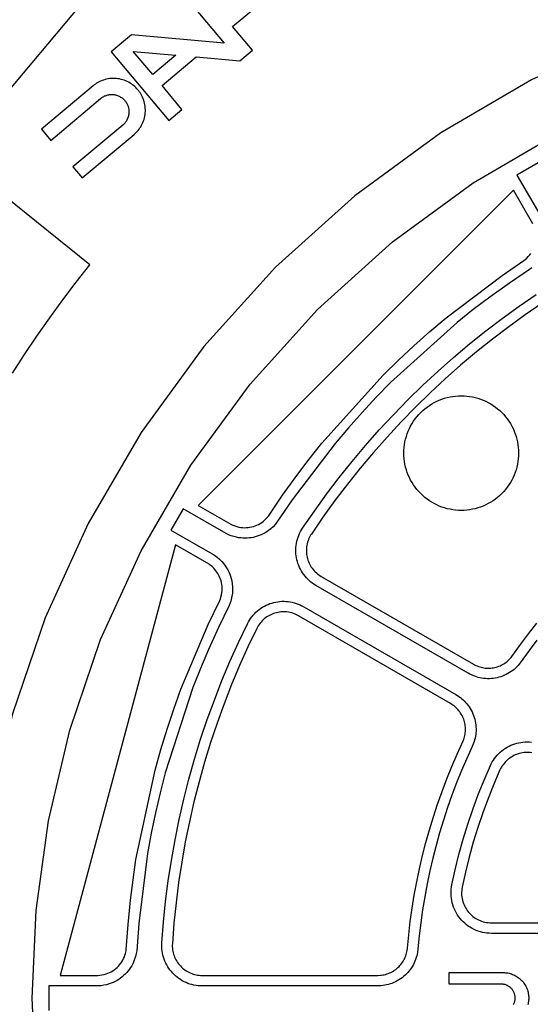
# Model space of a CAD drawing. Header units: inches. Extents: x -8.4 to 8.4, y -8.4 to 8.4.
# Tile 6 of 16: x -5.5 to -2.7, y 0 to 5.5. Entities that reach past the tile are written whole.
import ezdxf

# ---------------------------------------------------------------- set-up
doc = ezdxf.new("R2010")
doc.units = ezdxf.units.IN
doc.layers.get('0').update_dxf_attribs({"true_color": 0xc2ced6})

msp = doc.modelspace()

# ---------------------------------------------------------------- linework, layer by layer
for points in [[(0, 5.8069), (-0.5218, 5.7835), (-1.0566, 5.71), (-1.5978, 5.5828), (-2.1375, 5.3992), (-2.6671, 5.1582), (-3.1776, 4.8604), (-3.6601, 4.5082), (-4.1061, 4.1061), (-4.5082, 3.6601), (-4.8604, 3.1776), (-5.1582, 2.6671), (-5.3992, 2.1375), (-5.5828, 1.5978), (-5.71, 1.0566), (-5.7834, 0.5218), (-5.8069, 0), (-5.7834, -0.5218), (-5.71, -1.0566)], [(-4.5188, 5.744), (-4.6318, 5.6492), (-4.3939, 5.3657), (-4.9153, 5.4113), (-5.0282, 5.3166), (-4.7047, 4.931), (-4.6309, 4.993), (-4.7431, 5.1267), (-4.551, 5.2878), (-4.3052, 5.2663), (-4.2344, 5.3256), (-4.3466, 5.4593), (-4.1546, 5.6204), (-3.9087, 5.5989), (-3.8098, 5.6819), (-4.5188, 5.744)], [(-6.4493, 4.0921), (-5.1498, 5.6407)], [(-5.4723, 0), (-5.4502, 0.4917), (-5.381, 0.9958), (-5.2611, 1.5058), (-5.0881, 2.0143), (-4.861, 2.5134), (-4.5803, 2.9945), (-4.2485, 3.4492), (-3.8695, 3.8695), (-3.4492, 4.2485), (-2.9945, 4.5803), (-2.5134, 4.861), (-2.0143, 5.0881), (-1.5058, 5.2611), (-0.9958, 5.381), (-0.4917, 5.4502), (0, 5.4723)], [(-4.6654, 5.2978), (-4.7952, 5.1889), (-4.9042, 5.3187), (-4.6654, 5.2978)], [(-5.191, 4.6077), (-4.9003, 4.8516), (-4.8944, 4.8569), (-4.8885, 4.8625), (-4.8828, 4.8685), (-4.8774, 4.8748), (-4.8721, 4.8815), (-4.8671, 4.8885), (-4.8624, 4.8958), (-4.858, 4.9035), (-4.854, 4.9114), (-4.8503, 4.9196), (-4.8471, 4.9281), (-4.8442, 4.9367), (-4.8418, 4.9456), (-4.8398, 4.9546), (-4.8383, 4.9637), (-4.8372, 4.9729), (-4.8367, 4.9821), (-4.8366, 4.9913), (-4.837, 5.0005), (-4.8378, 5.0097), (-4.8391, 5.0187), (-4.8409, 5.0276), (-4.8431, 5.0363), (-4.8457, 5.0448), (-4.8487, 5.0531), (-4.852, 5.0612), (-4.8557, 5.0689), (-4.8597, 5.0764), (-4.864, 5.0836), (-4.8686, 5.0905), (-4.8733, 5.097), (-4.8783, 5.1032), (-4.8836, 5.1092), (-4.8892, 5.1151), (-4.8952, 5.1207), (-4.9015, 5.1262), (-4.9082, 5.1315), (-4.9152, 5.1364), (-4.9225, 5.1411), (-4.9302, 5.1455), (-4.9381, 5.1496), (-4.9463, 5.1532), (-4.9548, 5.1565), (-4.9634, 5.1594), (-4.9723, 5.1618), (-4.9813, 5.1638), (-4.9904, 5.1653), (-4.9996, 5.1663), (-5.0088, 5.1669), (-5.018, 5.167), (-5.0272, 5.1666), (-5.0364, 5.1658), (-5.0454, 5.1644), (-5.0543, 5.1627), (-5.063, 5.1605), (-5.0715, 5.1579), (-5.0798, 5.1549), (-5.0879, 5.1515), (-5.0956, 5.1479), (-5.1031, 5.1438), (-5.1103, 5.1396), (-5.1172, 5.135), (-5.1237, 5.1302), (-5.1299, 5.1252), (-5.4206, 4.8813), (-5.3685, 4.8191), (-5.0886, 5.0539), (-5.0852, 5.0566), (-5.0817, 5.0592), (-5.0779, 5.0617), (-5.074, 5.0641), (-5.0699, 5.0663), (-5.0657, 5.0683), (-5.0613, 5.0701), (-5.0568, 5.0717), (-5.0521, 5.0732), (-5.0474, 5.0743), (-5.0425, 5.0753), (-5.0376, 5.076), (-5.0326, 5.0765), (-5.0276, 5.0767), (-5.0226, 5.0767), (-5.0175, 5.0763), (-5.0125, 5.0758), (-5.0075, 5.0749), (-5.0026, 5.0739), (-4.9978, 5.0725), (-4.9931, 5.071), (-4.9885, 5.0692), (-4.984, 5.0672), (-4.9797, 5.065), (-4.9755, 5.0626), (-4.9715, 5.06), (-4.9677, 5.0573), (-4.964, 5.0545), (-4.9606, 5.0515), (-4.9573, 5.0484), (-4.9543, 5.0452), (-4.9514, 5.0419), (-4.9487, 5.0385), (-4.9461, 5.035), (-4.9436, 5.0312), (-4.9412, 5.0273), (-4.9391, 5.0232), (-4.937, 5.019), (-4.9352, 5.0146), (-4.9336, 5.0101), (-4.9322, 5.0054), (-4.931, 5.0007), (-4.93, 4.9958), (-4.9293, 4.9909), (-4.9288, 4.9859), (-4.9286, 4.9809), (-4.9287, 4.9758), (-4.929, 4.9708), (-4.9295, 4.9658), (-4.9304, 4.9608), (-4.9314, 4.9559), (-4.9328, 4.9511), (-4.9343, 4.9464), (-4.9361, 4.9418), (-4.9381, 4.9373), (-4.9403, 4.933), (-4.9427, 4.9288), (-4.9453, 4.9248), (-4.948, 4.921), (-4.9509, 4.9173), (-4.9539, 4.9139), (-4.9569, 4.9106), (-4.9601, 4.9075), (-4.9634, 4.9047), (-5.2432, 4.6699), (-5.191, 4.6077)], [(-2.6299, 4.693), (-2.7493, 4.6241), (-2.6084, 4.3794)], [(-2.6599, 4.3503), (-2.7686, 4.5394), (-4.5394, 2.7686), (-4.3564, 2.663)], [(-5.5822, 3.5109), (-5.5148, 3.6159), (-5.4454, 3.7196), (-5.3741, 3.8218), (-5.301, 3.9226), (-5.2261, 4.0219), (-5.1494, 4.1196), (-5.6218, 4.5018)], [(-4.3564, 2.663), (-4.3456, 2.6577), (-4.3344, 2.6532), (-4.323, 2.6495), (-4.3113, 2.6467), (-4.3011, 2.6449), (-4.2908, 2.6437), (-4.2805, 2.6432), (-4.2702, 2.6433), (-4.2599, 2.6441), (-4.2496, 2.6455), (-4.2395, 2.6475), (-4.2295, 2.6502), (-4.2197, 2.6534), (-4.2101, 2.6573), (-4.2008, 2.6617), (-4.1918, 2.6668), (-4.1831, 2.6723), (-4.1747, 2.6784), (-4.1668, 2.685), (-4.1592, 2.692), (-4.1499, 2.7022), (-4.1452, 2.708), (-4.0655, 2.8252), (-3.9853, 2.9372), (-3.9162, 3.0289), (-3.8449, 3.1188), (-3.5007, 3.5007), (-3.4153, 3.5841), (-3.3279, 3.6654), (-3.2385, 3.7446), (-3.1473, 3.8216), (-2.8328, 4.0603), (-2.7103, 4.1434), (-2.7022, 4.1499), (-2.6945, 4.1568), (-2.6854, 4.1663), (-2.677, 4.1765), (-2.6717, 4.184)], [(-2.6661, 4.1031), (-2.679, 4.0931), (-2.7917, 4.0169), (-2.9019, 3.938), (-2.9945, 3.868), (-3.0855, 3.7959), (-3.459, 3.459), (-3.5401, 3.3759), (-3.6192, 3.2909), (-3.6963, 3.2041), (-3.7713, 3.1155), (-4.0114, 2.7997), (-4.0974, 2.6732), (-4.1079, 2.6604), (-4.1193, 2.6485), (-4.1315, 2.6374), (-4.1444, 2.6273), (-4.1542, 2.6206), (-4.1642, 2.6145), (-4.1746, 2.6088), (-4.1852, 2.6037), (-4.1964, 2.5991), (-4.2078, 2.5951), (-4.2194, 2.5917), (-4.2312, 2.5889), (-4.2425, 2.5868), (-4.2539, 2.5854), (-4.2653, 2.5845), (-4.2768, 2.5841), (-4.2889, 2.5844), (-4.301, 2.5854), (-4.313, 2.5869), (-4.3248, 2.5892), (-4.3398, 2.5929), (-4.3545, 2.5977), (-4.3688, 2.6034), (-4.3827, 2.6101), (-4.6241, 2.7493), (-4.693, 2.6299), (-4.4487, 2.4885), (-4.4339, 2.478), (-4.4201, 2.4663), (-4.4072, 2.4535), (-4.3953, 2.4398), (-4.3874, 2.4291), (-4.38, 2.418), (-4.3734, 2.4065), (-4.3674, 2.3946), (-4.3622, 2.3824), (-4.3576, 2.3699), (-4.3539, 2.3571), (-4.3508, 2.3442), (-4.3481, 2.3274), (-4.3466, 2.3106), (-4.3464, 2.2924), (-4.3476, 2.2752), (-4.35, 2.2582), (-4.354, 2.2405), (-4.357, 2.2303), (-4.3604, 2.2203), (-4.3667, 2.2052), (-4.4261, 2.0829), (-4.4821, 1.9595), (-4.5274, 1.8526), (-4.5701, 1.7446), (-4.7251, 1.2661), (-4.7538, 1.1536), (-4.7798, 1.0404), (-4.8032, 0.9267), (-4.8238, 0.8124), (-4.8738, 0.4189), (-4.8851, 0.2663), (-4.8878, 0.2501), (-4.8916, 0.2341), (-4.8967, 0.2184), (-4.9028, 0.2031), (-4.9079, 0.1924), (-4.9135, 0.1821), (-4.9197, 0.172), (-4.9264, 0.1623), (-4.9337, 0.1527), (-4.9416, 0.1435), (-4.95, 0.1348), (-4.9588, 0.1265), (-4.9675, 0.119), (-4.9766, 0.112), (-4.9861, 0.1055), (-4.9959, 0.0995), (-5.0065, 0.0937), (-5.0174, 0.0885), (-5.0286, 0.0839), (-5.04, 0.0799), (-5.0548, 0.0756), (-5.0699, 0.0724), (-5.0852, 0.0702), (-5.1006, 0.0691), (-5.3792, 0.0689), (-5.3792, -0.0689)], [(-2.6373, 2.0116), (-2.6815, 1.9523), (-2.7303, 1.8839), (-2.7366, 1.876), (-2.7433, 1.8683), (-2.7504, 1.861), (-2.7577, 1.854), (-2.7654, 1.8473), (-2.7733, 1.841), (-2.7815, 1.835), (-2.7906, 1.8291), (-2.7999, 1.8235), (-2.8096, 1.8185), (-2.8195, 1.8138), (-2.8296, 1.8097), (-2.8399, 1.806), (-2.8503, 1.8029), (-2.8609, 1.8003), (-2.8715, 1.7982), (-2.8823, 1.7966), (-2.8931, 1.7955), (-2.9041, 1.7949), (-2.915, 1.7949), (-2.9259, 1.7954), (-2.9367, 1.7964), (-2.9475, 1.7979), (-2.9574, 1.7998), (-2.9673, 1.8021), (-2.9771, 1.8049), (-2.9867, 1.8081), (-2.9962, 1.8118), (-3.0055, 1.8158), (-3.0146, 1.8203), (-3.0235, 1.8252), (-3.8782, 2.3186), (-3.8878, 2.3245), (-3.8973, 2.331), (-3.9064, 2.3379), (-3.9153, 2.3454), (-3.9238, 2.3533), (-3.9319, 2.3617), (-3.9396, 2.3706), (-3.9468, 2.3798), (-3.9536, 2.3894), (-3.9598, 2.3993), (-3.9655, 2.4096), (-3.9706, 2.42), (-3.9752, 2.4306), (-3.9792, 2.4414), (-3.9826, 2.4523), (-3.9855, 2.4633), (-3.9878, 2.4743), (-3.9895, 2.4856), (-3.9907, 2.497), (-3.9913, 2.5086), (-3.9913, 2.5202), (-3.9907, 2.5319), (-3.9895, 2.5436), (-3.9877, 2.5552), (-3.9853, 2.5667), (-3.9823, 2.578), (-3.9788, 2.5891), (-3.9747, 2.6), (-3.97, 2.6106), (-3.9649, 2.6209), (-3.9593, 2.6309), (-3.9532, 2.6404), (-3.8872, 2.7367), (-3.8188, 2.8314), (-3.7481, 2.9244), (-3.6751, 3.0155), (-3.6, 3.1049), (-3.5226, 3.1924), (-3.4431, 3.278), (-3.3615, 3.3615), (-3.278, 3.4431), (-3.1924, 3.5226), (-3.1049, 3.6), (-3.0155, 3.6751), (-2.9244, 3.7481), (-2.8314, 3.8188), (-2.7367, 3.8872), (-2.6404, 3.9532)], [(-2.6076, 3.9041), (-2.7025, 3.8391), (-2.7958, 3.7717), (-2.8874, 3.702), (-2.9772, 3.6302), (-3.0657, 3.5558), (-3.1523, 3.4792), (-3.237, 3.4005), (-3.3198, 3.3198), (-3.4005, 3.237), (-3.4792, 3.1523), (-3.5558, 3.0657), (-3.6302, 2.9772), (-3.702, 2.8874), (-3.7717, 2.7958), (-3.8391, 2.7025), (-3.9041, 2.6076), (-3.9086, 2.6005), (-3.9128, 2.5932), (-3.9165, 2.5856), (-3.92, 2.5778), (-3.923, 2.5697), (-3.9256, 2.5615), (-3.9278, 2.5531), (-3.9296, 2.5446), (-3.931, 2.536), (-3.9318, 2.5274), (-3.9323, 2.5188), (-3.9323, 2.5102), (-3.9318, 2.5016), (-3.9309, 2.4932), (-3.9296, 2.4849), (-3.9279, 2.4767), (-3.9258, 2.4686), (-3.9233, 2.4605), (-3.9204, 2.4526), (-3.917, 2.4447), (-3.9132, 2.437), (-3.909, 2.4294), (-3.9044, 2.4221), (-3.8994, 2.415), (-3.894, 2.4082), (-3.8884, 2.4016), (-3.8824, 2.3954), (-3.8761, 2.3895), (-3.8695, 2.384), (-3.8628, 2.3789), (-3.8558, 2.3741), (-3.8487, 2.3698), (-2.9939, 1.8763), (-2.9871, 1.8726), (-2.9802, 1.8692), (-2.973, 1.8661), (-2.9657, 1.8634), (-2.9583, 1.8609), (-2.9508, 1.8589), (-2.9432, 1.8572), (-2.9356, 1.8558), (-2.9279, 1.8548), (-2.9202, 1.8542), (-2.9124, 1.8539), (-2.9046, 1.854), (-2.8968, 1.8544), (-2.889, 1.8552), (-2.8814, 1.8564), (-2.8738, 1.8579), (-2.8662, 1.8598), (-2.8588, 1.862), (-2.8514, 1.8646), (-2.8442, 1.8675), (-2.8371, 1.8707), (-2.8302, 1.8743), (-2.8235, 1.8782), (-2.8169, 1.8824), (-2.8106, 1.8868), (-2.8045, 1.8916), (-2.7986, 1.8967), (-2.7929, 1.902), (-2.7875, 1.9076), (-2.7823, 1.9135), (-2.7774, 1.9195), (-2.7293, 1.987), (-2.6844, 2.0472), (-2.6382, 2.1064)], [(-3.384, 3.0781), (-3.3829, 3.0939), (-3.3809, 3.1095), (-3.3782, 3.1251), (-3.3748, 3.1406), (-3.3706, 3.1558), (-3.3656, 3.1708), (-3.3599, 3.1856), (-3.3535, 3.2), (-3.3464, 3.2141), (-3.3386, 3.2279), (-3.3301, 3.2413), (-3.321, 3.2542), (-3.3113, 3.2666), (-3.301, 3.2786), (-3.2901, 3.2901), (-3.2786, 3.301), (-3.2666, 3.3113), (-3.2542, 3.321), (-3.2413, 3.3301), (-3.2279, 3.3386), (-3.2141, 3.3464), (-3.2, 3.3535), (-3.1856, 3.3599), (-3.1708, 3.3656), (-3.1558, 3.3706), (-3.1406, 3.3748), (-3.1251, 3.3782), (-3.1095, 3.3809), (-3.0939, 3.3829), (-3.0781, 3.384), (-3.0623, 3.3844), (-3.0465, 3.384), (-3.0307, 3.3829), (-3.015, 3.3809), (-2.9994, 3.3782), (-2.984, 3.3748), (-2.9688, 3.3706), (-2.9537, 3.3656), (-2.939, 3.3599), (-2.9245, 3.3535), (-2.9104, 3.3464), (-2.8967, 3.3386), (-2.8833, 3.3301), (-2.8704, 3.321), (-2.8579, 3.3113), (-2.8459, 3.301), (-2.8345, 3.2901), (-2.8236, 3.2786), (-2.8132, 3.2666), (-2.8035, 3.2542), (-2.7944, 3.2413), (-2.786, 3.2279), (-2.7782, 3.2141), (-2.771, 3.2), (-2.7646, 3.1856), (-2.759, 3.1708), (-2.754, 3.1558), (-2.7498, 3.1405), (-2.7463, 3.1251), (-2.7436, 3.1095), (-2.7417, 3.0938), (-2.7405, 3.0781), (-2.7401, 3.0623), (-2.7405, 3.0465), (-2.7417, 3.0307), (-2.7436, 3.015), (-2.7463, 2.9994), (-2.7498, 2.984), (-2.754, 2.9688), (-2.759, 2.9537), (-2.7646, 2.939), (-2.771, 2.9245), (-2.7782, 2.9104), (-2.786, 2.8967), (-2.7944, 2.8833), (-2.8035, 2.8704), (-2.8132, 2.8579), (-2.8236, 2.8459), (-2.8345, 2.8345), (-2.8459, 2.8236), (-2.8579, 2.8132), (-2.8704, 2.8035), (-2.8833, 2.7944), (-2.8967, 2.786), (-2.9104, 2.7782), (-2.9245, 2.7711), (-2.939, 2.7646), (-2.9537, 2.759), (-2.9688, 2.754), (-2.984, 2.7498), (-2.9994, 2.7463), (-3.015, 2.7436), (-3.0307, 2.7417), (-3.0465, 2.7405), (-3.0623, 2.7401), (-3.0781, 2.7405), (-3.0939, 2.7417), (-3.1095, 2.7436), (-3.1251, 2.7463), (-3.1406, 2.7498), (-3.1558, 2.754), (-3.1708, 2.759), (-3.1856, 2.7646), (-3.2, 2.7711), (-3.2141, 2.7782), (-3.2279, 2.786), (-3.2413, 2.7944), (-3.2542, 2.8035), (-3.2666, 2.8132), (-3.2786, 2.8236), (-3.2901, 2.8345), (-3.301, 2.8459), (-3.3113, 2.8579), (-3.321, 2.8704), (-3.3301, 2.8833), (-3.3386, 2.8967), (-3.3464, 2.9104), (-3.3535, 2.9245), (-3.3599, 2.939), (-3.3656, 2.9537), (-3.3706, 2.9688), (-3.3748, 2.984), (-3.3782, 2.9994), (-3.3809, 3.015), (-3.3829, 3.0307), (-3.384, 3.0465), (-3.3844, 3.0623), (-3.384, 3.0781)], [(-5.1043, 0.128), (-5.0923, 0.1288), (-5.0803, 0.1305), (-5.0686, 0.1331), (-5.057, 0.1364), (-5.0473, 0.14), (-5.0378, 0.1441), (-5.0286, 0.1488), (-5.0198, 0.1541), (-5.0112, 0.1599), (-5.003, 0.1663), (-4.9953, 0.1731), (-4.988, 0.1804), (-4.9811, 0.1881), (-4.9747, 0.1962), (-4.9689, 0.2047), (-4.9636, 0.2136), (-4.9588, 0.2228), (-4.9546, 0.2322), (-4.951, 0.2419), (-4.948, 0.2518), (-4.945, 0.2652), (-4.9438, 0.2726), (-4.9335, 0.414), (-4.92, 0.5511), (-4.9059, 0.665), (-4.8892, 0.7786), (-4.7821, 1.2814), (-4.7498, 1.3963), (-4.7148, 1.5104), (-4.677, 1.6237), (-4.6365, 1.736), (-4.4834, 2.0999), (-4.4189, 2.2332), (-4.4151, 2.2428), (-4.4119, 2.2527), (-4.4088, 2.2655), (-4.4066, 2.2785), (-4.4057, 2.2876), (-4.4054, 2.2968), (-4.4055, 2.306), (-4.4061, 2.3151), (-4.4073, 2.3248), (-4.4091, 2.3344), (-4.4115, 2.3439), (-4.4143, 2.3532), (-4.4176, 2.3618), (-4.4212, 2.3702), (-4.4254, 2.3784), (-4.4299, 2.3864), (-4.4349, 2.3941), (-4.4404, 2.4015), (-4.4462, 2.4086), (-4.4524, 2.4154), (-4.4619, 2.4245), (-4.4722, 2.4328), (-4.4787, 2.4375), (-4.6674, 2.547), (-5.3155, 0.128), (-5.1043, 0.128)], [(-3.0008, 1.4133), (-3.0315, 1.3461), (-3.0608, 1.2781), (-3.0885, 1.2096), (-3.1147, 1.1404), (-3.1394, 1.0707), (-3.1625, 1.0005), (-3.184, 0.9297), (-3.2039, 0.8585), (-3.2222, 0.7869), (-3.239, 0.7148), (-3.2541, 0.6424), (-3.2676, 0.5697), (-3.2795, 0.4967), (-3.2898, 0.4235), (-3.2984, 0.35), (-3.3054, 0.2764), (-3.3078, 0.2571), (-3.3097, 0.2473), (-3.3121, 0.2375), (-3.3149, 0.2277), (-3.3183, 0.2179), (-3.3221, 0.2081), (-3.3264, 0.1985), (-3.3312, 0.1889), (-3.3364, 0.1795), (-3.3422, 0.1704), (-3.3484, 0.1614), (-3.3551, 0.1527), (-3.3622, 0.1444), (-3.3698, 0.1363), (-3.3777, 0.1287), (-3.386, 0.1214), (-3.3947, 0.1145), (-3.4036, 0.1081), (-3.4128, 0.1022), (-3.4222, 0.0967), (-3.4319, 0.0918), (-3.4416, 0.0873), (-3.4515, 0.0833), (-3.4615, 0.0798), (-3.4716, 0.0768), (-3.4816, 0.0743), (-3.4917, 0.0723), (-3.5016, 0.0708), (-3.5115, 0.0697), (-3.531, 0.0689), (-4.5179, 0.0689), (-4.5292, 0.0692), (-4.5406, 0.07), (-4.552, 0.0715), (-4.5634, 0.0735), (-4.5748, 0.0761), (-4.586, 0.0794), (-4.5971, 0.0832), (-4.608, 0.0876), (-4.6186, 0.0925), (-4.629, 0.098), (-4.639, 0.104), (-4.6487, 0.1105), (-4.6579, 0.1174), (-4.6668, 0.1247), (-4.6752, 0.1325), (-4.6831, 0.1405), (-4.6907, 0.149), (-4.6978, 0.1578), (-4.7046, 0.1672), (-4.7109, 0.1769), (-4.7167, 0.1869), (-4.722, 0.1973), (-4.7268, 0.208), (-4.7311, 0.219), (-4.7347, 0.2301), (-4.7378, 0.2414), (-4.7403, 0.2529), (-4.7422, 0.2643), (-4.7435, 0.2758), (-4.7442, 0.2873), (-4.7443, 0.2987), (-4.7438, 0.31), (-4.7348, 0.4265), (-4.7229, 0.5427), (-4.7081, 0.6585), (-4.6905, 0.774), (-4.6701, 0.8889), (-4.6468, 1.0034), (-4.6208, 1.1173), (-4.592, 1.2304), (-4.5603, 1.3428), (-4.526, 1.4545), (-4.4889, 1.5652), (-4.4491, 1.675), (-4.4066, 1.7838), (-4.3614, 1.8915), (-4.3137, 1.9981), (-4.2633, 2.1034), (-4.258, 2.1134), (-4.2522, 2.1232), (-4.2459, 2.1328), (-4.239, 2.1422), (-4.2316, 2.1512), (-4.2238, 2.1598), (-4.2155, 2.1681), (-4.2067, 2.1759), (-4.1976, 2.1832), (-4.1881, 2.1901), (-4.1783, 2.1965), (-4.1682, 2.2023), (-4.1578, 2.2075), (-4.1473, 2.2122), (-4.1367, 2.2163), (-4.126, 2.2199), (-4.1151, 2.2229), (-4.1039, 2.2254), (-4.0926, 2.2273), (-4.0811, 2.2287), (-4.0695, 2.2294), (-4.0578, 2.2296), (-4.0461, 2.2292), (-4.0344, 2.2281), (-4.0228, 2.2265), (-4.0113, 2.2243), (-3.9999, 2.2214), (-3.9888, 2.218), (-3.9779, 2.2141), (-3.9673, 2.2096), (-3.957, 2.2047), (-3.9471, 2.1993), (-3.0924, 1.7058), (-3.0837, 1.7006), (-3.0753, 1.6949), (-3.0671, 1.6889), (-3.0592, 1.6825), (-3.0516, 1.6758), (-3.0443, 1.6687), (-3.0374, 1.6613), (-3.0308, 1.6536), (-3.0241, 1.6451), (-3.0178, 1.6362), (-3.0119, 1.627), (-3.0065, 1.6175), (-3.0015, 1.6078), (-2.997, 1.5978), (-2.993, 1.5877), (-2.9895, 1.5774), (-2.9865, 1.567), (-2.984, 1.5564), (-2.982, 1.5457), (-2.9806, 1.5348), (-2.9796, 1.524), (-2.9792, 1.513), (-2.9793, 1.5022), (-2.9799, 1.4913), (-2.981, 1.4813), (-2.9825, 1.4712), (-2.9844, 1.4613), (-2.9868, 1.4514), (-2.9897, 1.4416), (-2.993, 1.432), (-2.9967, 1.4226), (-3.0008, 1.4133)], [(-3.9766, 2.1482), (-3.984, 2.1521), (-3.9916, 2.1558), (-3.9994, 2.1591), (-4.0074, 2.162), (-4.0157, 2.1645), (-4.0241, 2.1666), (-4.0326, 2.1683), (-4.0411, 2.1695), (-4.0498, 2.1702), (-4.0584, 2.1706), (-4.0671, 2.1704), (-4.0757, 2.1699), (-4.0842, 2.1689), (-4.0925, 2.1674), (-4.1008, 2.1656), (-4.1088, 2.1634), (-4.1168, 2.1607), (-4.1246, 2.1577), (-4.1324, 2.1542), (-4.14, 2.1503), (-4.1475, 2.146), (-4.1547, 2.1414), (-4.1617, 2.1363), (-4.1685, 2.1308), (-4.175, 2.1251), (-4.1811, 2.119), (-4.1869, 2.1126), (-4.1924, 2.1059), (-4.1975, 2.099), (-4.2022, 2.0919), (-4.2064, 2.0847), (-4.2103, 2.0773), (-4.2601, 1.9732), (-4.3073, 1.868), (-4.3519, 1.7616), (-4.3938, 1.6542), (-4.4331, 1.5458), (-4.4698, 1.4364), (-4.5037, 1.3261), (-4.5349, 1.2151), (-4.5634, 1.1034), (-4.5891, 0.9909), (-4.6121, 0.8779), (-4.6322, 0.7643), (-4.6496, 0.6503), (-4.6642, 0.5359), (-4.676, 0.4212), (-4.6849, 0.3062), (-4.6852, 0.2978), (-4.6851, 0.2894), (-4.6846, 0.2809), (-4.6837, 0.2724), (-4.6823, 0.2639), (-4.6804, 0.2555), (-4.6782, 0.2471), (-4.6755, 0.2389), (-4.6723, 0.2308), (-4.6688, 0.2229), (-4.6648, 0.2152), (-4.6605, 0.2078), (-4.6559, 0.2006), (-4.6509, 0.1937), (-4.6456, 0.1871), (-4.64, 0.1809), (-4.6342, 0.1749), (-4.628, 0.1692), (-4.6214, 0.1638), (-4.6146, 0.1587), (-4.6074, 0.1539), (-4.6, 0.1495), (-4.5923, 0.1454), (-4.5845, 0.1418), (-4.5764, 0.1385), (-4.5682, 0.1357), (-4.5599, 0.1333), (-4.5515, 0.1314), (-4.5431, 0.1299), (-4.5347, 0.1288), (-4.5263, 0.1282), (-4.5179, 0.128), (-3.531, 0.128), (-3.5166, 0.1286), (-3.5093, 0.1294), (-3.5019, 0.1305), (-3.4945, 0.132), (-3.4871, 0.1338), (-3.4797, 0.136), (-3.4723, 0.1386), (-3.4649, 0.1415), (-3.4577, 0.1448), (-3.4506, 0.1485), (-3.4436, 0.1526), (-3.4368, 0.157), (-3.4302, 0.1617), (-3.4238, 0.1668), (-3.4177, 0.1721), (-3.4118, 0.1778), (-3.4063, 0.1837), (-3.401, 0.1899), (-3.3961, 0.1963), (-3.3914, 0.2029), (-3.3872, 0.2097), (-3.3833, 0.2167), (-3.3797, 0.2237), (-3.3766, 0.2309), (-3.3737, 0.2381), (-3.3713, 0.2453), (-3.3692, 0.2526), (-3.3675, 0.2598), (-3.3661, 0.2671), (-3.3642, 0.2813), (-3.3572, 0.3561), (-3.3484, 0.4307), (-3.338, 0.5051), (-3.3259, 0.5793), (-3.3122, 0.6534), (-3.2967, 0.7272), (-3.2797, 0.8007), (-3.261, 0.8738), (-3.2406, 0.9464), (-3.2187, 1.0186), (-3.1951, 1.0902), (-3.17, 1.1613), (-3.1433, 1.2315), (-3.1152, 1.3012), (-3.0854, 1.3702), (-3.0511, 1.4456), (-3.0482, 1.4528), (-3.0458, 1.4602), (-3.0436, 1.4677), (-3.0418, 1.4753), (-3.0404, 1.4829), (-3.0393, 1.4906), (-3.0386, 1.4984), (-3.0383, 1.5061), (-3.0383, 1.5139), (-3.0387, 1.5216), (-3.0394, 1.5294), (-3.0405, 1.5371), (-3.0419, 1.5448), (-3.0437, 1.5523), (-3.0459, 1.5598), (-3.0484, 1.5671), (-3.0512, 1.5744), (-3.0544, 1.5815), (-3.0579, 1.5884), (-3.0617, 1.5952), (-3.0658, 1.6018), (-3.0703, 1.6082), (-3.075, 1.6144), (-3.08, 1.6203), (-3.0852, 1.626), (-3.0908, 1.6315), (-3.0966, 1.6367), (-3.1026, 1.6416), (-3.1088, 1.6463), (-3.1153, 1.6506), (-3.1219, 1.6547), (-3.9766, 2.1482)], [(-1.6703, 0.3642), (-2.8931, 0.3642), (-2.9053, 0.3645), (-2.9176, 0.3655), (-2.9299, 0.3672), (-2.9422, 0.3696), (-2.9545, 0.3727), (-2.9666, 0.3764), (-2.9785, 0.3809), (-2.9901, 0.386), (-3.0015, 0.3918), (-3.0125, 0.3982), (-3.0231, 0.4052), (-3.0332, 0.4127), (-3.0428, 0.4208), (-3.0519, 0.4293), (-3.0605, 0.4381), (-3.0685, 0.4474), (-3.0759, 0.457), (-3.0829, 0.4672), (-3.0894, 0.4778), (-3.0953, 0.4888), (-3.1007, 0.5003), (-3.1054, 0.512), (-3.1095, 0.5241), (-3.1129, 0.5364), (-3.1156, 0.5488), (-3.1176, 0.5614), (-3.1189, 0.574), (-3.1194, 0.5866), (-3.1193, 0.5992), (-3.1185, 0.6116), (-3.117, 0.6238), (-3.1149, 0.6358), (-3.0961, 0.7219), (-3.0749, 0.8076), (-3.0512, 0.8926), (-3.0253, 0.9771), (-2.997, 1.0607), (-2.9663, 1.1436), (-2.9335, 1.2254), (-2.8984, 1.3063), (-2.8934, 1.3167), (-2.8878, 1.3269), (-2.8816, 1.3369), (-2.8749, 1.3466), (-2.8676, 1.3561), (-2.8599, 1.3651), (-2.8516, 1.3738), (-2.8429, 1.382), (-2.8337, 1.3898), (-2.8242, 1.397), (-2.8143, 1.4037), (-2.8042, 1.4099), (-2.7937, 1.4155), (-2.7831, 1.4205), (-2.7723, 1.4249), (-2.7614, 1.4287), (-2.7504, 1.432), (-2.7391, 1.4347), (-2.7275, 1.4368), (-2.7158, 1.4384), (-2.7039, 1.4393), (-2.692, 1.4396), (-2.68, 1.4393), (-2.6681, 1.4384)], [(-2.7514, 1.3697), (-2.7593, 1.3664), (-2.7672, 1.3627), (-2.7749, 1.3586), (-2.7824, 1.354), (-2.7897, 1.3491), (-2.7968, 1.3437), (-2.8035, 1.338), (-2.81, 1.3319), (-2.8161, 1.3255), (-2.8218, 1.3188), (-2.8272, 1.3118), (-2.8321, 1.3046), (-2.8367, 1.2973), (-2.8408, 1.2897), (-2.8445, 1.282), (-2.879, 1.2026), (-2.9113, 1.1222), (-2.9413, 1.041), (-2.9691, 0.9589), (-2.9945, 0.8761), (-3.0177, 0.7927), (-3.0385, 0.7086), (-3.057, 0.624), (-3.0586, 0.6149), (-3.0597, 0.6057), (-3.0603, 0.5964), (-3.0604, 0.5872), (-3.0599, 0.5779), (-3.059, 0.5687), (-3.0575, 0.5596), (-3.0556, 0.5505), (-3.0531, 0.5416), (-3.0501, 0.5328), (-3.0467, 0.5242), (-3.0428, 0.5158), (-3.0384, 0.5076), (-3.0336, 0.4997), (-3.0284, 0.4921), (-3.0227, 0.4847), (-3.0167, 0.4777), (-3.0102, 0.4711), (-3.0034, 0.4647), (-2.9963, 0.4588), (-2.9888, 0.4533), (-2.9811, 0.4482), (-2.9731, 0.4436), (-2.9648, 0.4394), (-2.9564, 0.4356), (-2.9477, 0.4324), (-2.9388, 0.4296), (-2.9299, 0.4273), (-2.9208, 0.4255), (-2.9116, 0.4243), (-2.9024, 0.4235), (-2.8931, 0.4232), (-1.6703, 0.4232)], [(-2.6655, 1.3785), (-2.6743, 1.3796), (-2.6831, 1.3804), (-2.692, 1.3806), (-2.7008, 1.3804), (-2.7096, 1.3797), (-2.7182, 1.3785), (-2.7268, 1.3769), (-2.7351, 1.3749), (-2.7433, 1.3725), (-2.7514, 1.3697)], [(-3.1296, 0.079), (-3.1296, 0.1439), (-2.8261, 0.1439), (-2.8197, 0.1438), (-2.8132, 0.1433), (-2.8067, 0.1426), (-2.8001, 0.1415), (-2.7934, 0.1401), (-2.7867, 0.1384), (-2.7801, 0.1363), (-2.7735, 0.1339), (-2.7669, 0.1311), (-2.7604, 0.1279), (-2.7541, 0.1244), (-2.7479, 0.1206), (-2.7418, 0.1164), (-2.736, 0.1119), (-2.7304, 0.1071), (-2.725, 0.1021), (-2.7199, 0.0967), (-2.7151, 0.0911), (-2.7106, 0.0852), (-2.7065, 0.0792), (-2.7026, 0.073), (-2.6991, 0.0667), (-2.696, 0.0602), (-2.6932, 0.0536), (-2.6908, 0.047), (-2.6887, 0.0403), (-2.687, 0.0337), (-2.6856, 0.027), (-2.6845, 0.0204), (-2.6838, 0.0139), (-2.6833, 0.0074), (-2.6832, 0.001), (-2.6833, -0.0053), (-2.6838, -0.0118), (-2.6845, -0.0184), (-2.6856, -0.025), (-2.687, -0.0316), (-2.6887, -0.0383)], [(-2.7682, -0.0348), (-2.7665, -0.0312), (-2.765, -0.0277), (-2.7636, -0.024), (-2.7625, -0.0204), (-2.7616, -0.0168), (-2.7608, -0.0131), (-2.7602, -0.0095), (-2.7598, -0.006), (-2.7596, -0.0024), (-2.7595, 0.001), (-2.7596, 0.0045), (-2.7598, 0.008), (-2.7602, 0.0116), (-2.7608, 0.0152), (-2.7616, 0.0188), (-2.7625, 0.0225), (-2.7636, 0.0261), (-2.765, 0.0297), (-2.7665, 0.0333), (-2.7682, 0.0368), (-2.7701, 0.0403), (-2.7722, 0.0437), (-2.7745, 0.047), (-2.7769, 0.0502), (-2.7795, 0.0532), (-2.7823, 0.0561), (-2.7852, 0.0589), (-2.7883, 0.0615), (-2.7915, 0.064), (-2.7948, 0.0663), (-2.7982, 0.0684), (-2.8016, 0.0703), (-2.8052, 0.072), (-2.8087, 0.0735), (-2.8123, 0.0748), (-2.816, 0.076), (-2.8196, 0.0769), (-2.8232, 0.0777), (-2.8268, 0.0782), (-2.8304, 0.0786), (-2.8339, 0.0789), (-2.8374, 0.079), (-3.1296, 0.079)], [(0, -5.4723), (-0.4917, -5.4502), (-0.9958, -5.381), (-1.5058, -5.2611), (-2.0143, -5.0881), (-2.5134, -4.861), (-2.9945, -4.5803), (-3.4492, -4.2485), (-3.8695, -3.8695), (-4.2485, -3.4492), (-4.5803, -2.9945), (-4.861, -2.5134), (-5.0881, -2.0143), (-5.2611, -1.5058), (-5.381, -0.9958), (-5.4502, -0.4917), (-5.4723, 0)]]:
    msp.add_lwpolyline(points)

doc.saveas('drawing.dxf')
